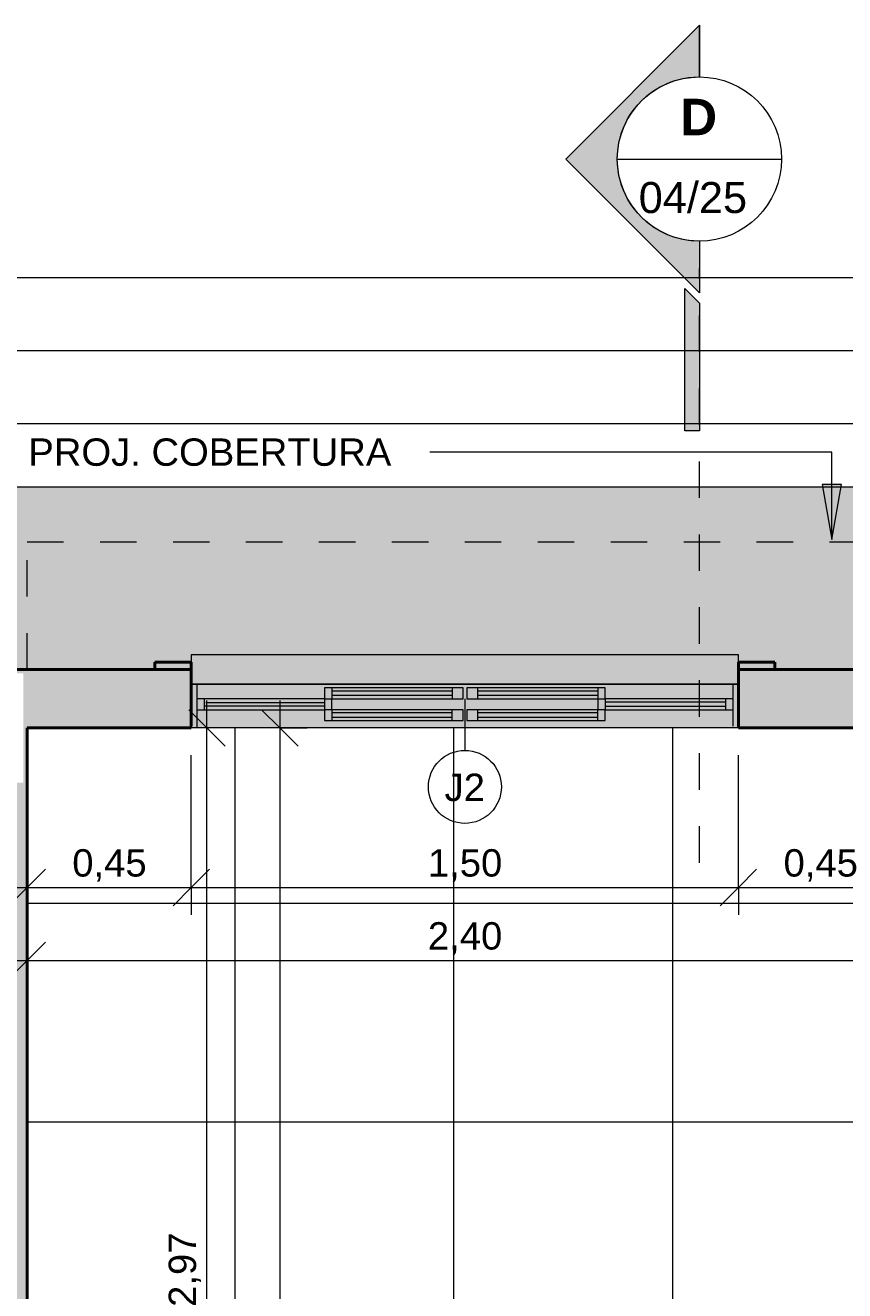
# Model space of a CAD drawing. Header units: metres. Extents: x -10.5 to 2.8, y -19.7 to -9.5.
# Tile 28 of 32: x -3.2 to -1, y -12.9 to -9.5. Entities that reach past the tile are written whole.
import ezdxf

# ---------------------------------------------------------------- set-up
doc = ezdxf.new("R2010")
doc.units = ezdxf.units.M
doc.linetypes.add('Projeção', pattern=[0.003969, 0.002381, -0.001587])
doc.linetypes.add('Traço ponto', pattern=[0.015875, 0.00635, -0.004763, 0, -0.004763])
for name, color, linetype, lineweight in [('A-ANNO-DIMS', 7, 'Continuous', 9), ('A-ANNO-DIMS-50', 7, 'Continuous', 9), ('A-DETL-GENF', 7, 'Continuous', 5), ('A-FLOR', 7, 'Continuous', 5), ('A-FLOR-OVHD', 7, 'Projeção', 5), ('A-FLOR-PATT', 7, 'Continuous', 5), ('A-GLAZ', 7, 'Continuous', 5), ('A-GLAZ-IDEN', 7, 'Continuous', 9), ('A-WALL', 7, 'Continuous', 5), ('A-WALL-PATT', 7, 'Continuous', 5), ('G-ANNO-SYMB', 7, 'Continuous', 9), ('G-ANNO-TEXT', 7, 'Continuous', 9), ('I-WALL', 7, 'Continuous', 5)]:
    doc.layers.add(name, color=color, linetype=linetype, lineweight=lineweight)
doc.layers.add('A-DETL', color=7, linetype='Continuous', lineweight=5, true_color=0x00a600)
doc.styles.add('Arial_1', font='arial.ttf', dxfattribs={"height": 0.085})
doc.styles.add('Arial_3', font='arial.ttf', dxfattribs={"height": 0.075})
doc.styles.add('Arial_B', font='arialbd.ttf', dxfattribs={"height": 0.1})
doc.dimstyles.new('Com_linha__ref__contínua__-_Cor_Vermelha_Arial_1_5mm', dxfattribs={"dimscale": 0.3048, "dimtxt": 0.076519, "dimasz": 0.328084, "dimexe": 0.246063, "dimexo": 0.246063, "dimgap": 0.024606, "dimtad": 1, "dimrnd": 0.01, "dimzin": 0, "dimdsep": 46, "dimtxsty": 'Arial_3', "dimblk1": 'OBLIQUE', "dimblk2": 'OBLIQUE', "dimsah": 1, "dimcen": 0.09, "dimdle": 0.246063, "dimazin": 0, "dimtfac": 1, "dimtdec": 4, "dimtix": 1, "dimtmove": 0, "dimatfit": 3, "dimfxl": 1, "dimtvp": 1, "dimtolj": 1, "dimtzin": 0, "dimarcsym": 2})
doc.dimstyles.new('Com_linha__ref__contínua__-_Cor_Vermelha_Arial_1_5mm_1', dxfattribs={"dimscale": 0.3048, "dimtxt": 0.076519, "dimasz": 0.328084, "dimexe": 0.246063, "dimexo": 0.246063, "dimgap": 0.024606, "dimtad": 1, "dimrnd": 0.01, "dimzin": 0, "dimdsep": 46, "dimtxsty": 'Arial_3', "dimblk1": 'OBLIQUE', "dimblk2": 'OBLIQUE', "dimsah": 1, "dimcen": 0.09, "dimdle": 0.246063, "dimazin": 0, "dimtfac": 1, "dimtdec": 4, "dimtix": 1, "dimtmove": 2, "dimatfit": 3, "dimfxl": 1, "dimtvp": 1, "dimtolj": 1, "dimtzin": 0, "dimarcsym": 2})

# ---------------------------------------------------------------- blocks, each defined once
blk = doc.blocks.new('JANELA DE CORRE_VEL TERREO0')
at = {"layer": 'A-GLAZ', "true_color": 0xfffffe}
h = blk.add_hatch(color=7, dxfattribs=at)
h.paths.add_polyline_path([(0.75, 0.08), (-0.75, 0.08), (-0.75, -0.04), (0.75, -0.04), (0.75, 0.0646)])
h.paths.add_polyline_path([(-0.035, 0.06), (-0.005, 0.06), (-0.005, 0.03), (-0.385, 0.03), (-0.385, 0.06), (-0.0707, 0.06)])
h.paths.add_polyline_path([(0.0332, 0.06), (0.385, 0.06), (0.385, 0.03), (0.005, 0.03), (0.005, 0.06)])
at = {"layer": 'A-GLAZ', "lineweight": 15}
for p, q in [((-0.75, -0.04), (-0.75, 0.08)), ((-0.735, -0.04), (-0.735, 0.075)), ((0.735, -0.04), (0.735, 0.08)), ((0.75, -0.04), (0.75, 0.08)), ((-0.385, 0.03), (-0.735, 0.03)), ((-0.735, 0), (-0.385, 0)), ((-0.715, 0), (-0.715, 0.03)), ((-0.385, 0.02), (-0.715, 0.02)), ((-0.715, 0.009), (-0.385, 0.009)), ((-0.385, 0), (-0.385, 0.03)), ((-0.005, 0), (-0.385, 0)), ((-0.385, 0), (-0.385, -0.03)), ((-0.365, 0), (-0.365, 0.03)), ((-0.365, -0.03), (-0.365, 0)), ((0.385, 0), (0.005, 0)), ((0.005, 0), (0.005, -0.03)), ((0.035, -0.03), (0.035, 0)), ((0.365, 0.03), (0.365, 0)), ((0.365, -0.03), (0.365, 0)), ((0.385, 0), (0.385, 0.03)), ((0.735, 0.03), (0.385, 0.03)), ((0.385, 0.02), (0.715, 0.02)), ((0.71, 0.01), (0.385, 0.01)), ((0.385, 0), (0.735, 0)), ((0.385, -0.03), (0.385, 0)), ((0.715, 0), (0.715, 0.03)), ((-0.385, -0.03), (-0.005, -0.03)), ((-0.035, -0.01), (-0.365, -0.01)), ((-0.365, -0.021), (-0.035, -0.021)), ((-0.035, -0.03), (-0.035, 0)), ((-0.005, -0.03), (-0.005, 0)), ((0.005, -0.03), (0.385, -0.03)), ((0.365, -0.01), (0.035, -0.01)), ((0.035, -0.021), (0.365, -0.021))]:
    blk.add_line(p, q, dxfattribs=at)
at = {"layer": 'A-GLAZ'}
for p, q in [((-0.75, 0.08), (0.75, 0.08)), ((-0.75, -0.04), (-0.75, 0.08)), ((0.75, 0.08), (0.75, -0.04))]:
    blk.add_line(p, q, dxfattribs=at)
blk = doc.blocks.new('Paredes 1 - Paredes 1-2288142-NIVEL TERREO')
at = {"layer": 'A-WALL', "lineweight": 50, "true_color": 0x808080}
h = blk.add_hatch(color=8, dxfattribs=at)
h.paths.add_polyline_path([(-4.5836, -11.235), (-4.5836, -11.215), (-4.6836, -11.215), (-4.6836, -11.235)])
h.paths.add_polyline_path([(-3.7836, -11.235), (-3.6836, -11.235), (-3.6836, -11.215), (-3.7836, -11.215)])
h.paths.add_polyline_path([(-5.5453, -11.235), (-5.4936, -11.235), (-5.4936, -11.215), (-5.5936, -11.215), (-5.5936, -11.235)])
h.paths.add_polyline_path([(-2.8736, -11.235), (-2.7736, -11.235), (-2.7736, -11.215), (-2.8736, -11.215), (-2.8736, -11.2164)])
h.paths.add_polyline_path([(-1.2736, -11.235), (-1.1736, -11.235), (-1.1736, -11.215), (-1.2736, -11.215)])
h.paths.add_polyline_path([(-7.0936, -11.235), (-7.0936, -11.215), (-7.1936, -11.215), (-7.1936, -11.235)])
at = {"layer": 'A-WALL', "lineweight": 50}
for p, q in [((-2.7736, -11.215), (-2.8736, -11.215)), ((-2.8736, -11.215), (-2.8736, -11.235)), ((-1.1736, -11.215), (-1.2736, -11.215)), ((-1.1736, -11.235), (-1.1736, -11.215)), ((-2.8736, -11.235), (-2.7736, -11.235)), ((-1.2736, -11.235), (-1.1736, -11.235))]:
    blk.add_line(p, q, dxfattribs=at)
blk = doc.blocks.new('TAG - Janela - Janela-2098303-NIVEL TERREO')
at = {"layer": 'A-GLAZ-IDEN'}
blk.add_circle((0, 0), 0.002, dxfattribs=at)
blk = doc.blocks.new('DIMBLOCK14-NIVEL TERREO')
at = {"layer": 'A-ANNO-DIMS-50', "color": 242, "true_color": 0xbd2b2e, "transparency": 16777216}
for p, q in [((-2.7736, -11.8321), (-2.7736, -11.47)), ((-3.2237, -11.8321), (-3.2237, -11.7571)), ((-3.2237, -11.8321), (-3.1737, -11.7821)), ((-2.7736, -11.8321), (-2.7236, -11.7821)), ((-3.2987, -11.8321), (-2.7736, -11.8321)), ((-3.2237, -11.8321), (-3.2737, -11.8821)), ((-3.2237, -11.8321), (-3.2237, -11.8364)), ((-2.7736, -11.8321), (-2.8236, -11.8821)), ((-2.7736, -11.8321), (-2.7736, -11.9071))]:
    blk.add_line(p, q, dxfattribs=at)
at = {"layer": 'A-ANNO-DIMS-50', "color": 0, "transparency": 16777216, "insert": (-3.0999, -11.7272), "char_height": 0.075, "width": 0.242979, "attachment_point": 1, "line_spacing_factor": 0.941778, "style": 'Arial_3'}
blk.add_mtext('0,45', dxfattribs=at)
blk = doc.blocks.new('_Oblique')
at = {"color": 0, "linetype": 'ByBlock', "lineweight": -2}
blk.add_line((-0.5, -0.5), (0.5, 0.5), dxfattribs=at)
blk = doc.blocks.new('DIMBLOCK15-NIVEL TERREO')
at = {"layer": 'A-ANNO-DIMS-50', "color": 242, "true_color": 0xbd2b2e, "transparency": 16777216}
for p, q in [((-2.7736, -11.8321), (-2.7736, -11.47)), ((-1.2736, -11.8321), (-1.2736, -11.47)), ((-2.7736, -11.8321), (-2.7236, -11.7821)), ((-1.2736, -11.8321), (-1.2236, -11.7821)), ((-2.7736, -11.8321), (-2.8236, -11.8821)), ((-2.7736, -11.8321), (-1.2736, -11.8321)), ((-2.7736, -11.8321), (-2.7736, -11.9071)), ((-1.2736, -11.8321), (-1.3236, -11.8821)), ((-1.2736, -11.8321), (-1.2736, -11.9071))]:
    blk.add_line(p, q, dxfattribs=at)
at = {"layer": 'A-ANNO-DIMS-50', "color": 0, "transparency": 16777216, "insert": (-2.1249, -11.7272), "char_height": 0.075, "width": 0.242979, "attachment_point": 1, "line_spacing_factor": 0.941778, "style": 'Arial_3'}
blk.add_mtext('1,50', dxfattribs=at)
blk = doc.blocks.new('DIMBLOCK30-NIVEL TERREO')
at = {"layer": 'A-ANNO-DIMS-50', "color": 242, "true_color": 0xbd2b2e, "transparency": 16777216}
for p, q in [((-7.7037, -10.5609), (-7.7037, -10.4859)), ((-0.6636, -10.5609), (-0.6636, -10.4859)), ((-7.7037, -10.5609), (-7.6537, -10.5109)), ((-0.6636, -10.5609), (-0.6136, -10.5109)), ((-7.7037, -10.5609), (-7.7537, -10.6109)), ((-7.7037, -10.5609), (-0.6636, -10.5609)), ((-7.7037, -10.5609), (-7.7037, -11.16)), ((-0.6636, -10.5609), (-0.7136, -10.6109)), ((-0.6636, -10.5609), (-0.6636, -11.16))]:
    blk.add_line(p, q, dxfattribs=at)
at = {"layer": 'A-ANNO-DIMS-50', "color": 0, "transparency": 16777216, "insert": (-3.8985, -10.456), "char_height": 0.075, "width": 0.242979, "attachment_point": 1, "line_spacing_factor": 0.941778, "style": 'Arial_3'}
blk.add_mtext('7,04', dxfattribs=at)
blk = doc.blocks.new('DIMBLOCK32-NIVEL TERREO')
at = {"layer": 'A-ANNO-DIMS-50', "color": 242, "true_color": 0xbd2b2e, "transparency": 16777216}
for p, q in [((-8.2037, -10.3609), (-8.2037, -10.2859)), ((-0.1636, -10.3609), (-0.1636, -10.2859)), ((-8.2037, -10.3609), (-8.1537, -10.3109)), ((-0.1636, -10.3609), (-0.1136, -10.3109)), ((-8.2787, -10.3609), (-0.0886, -10.3609)), ((-8.2037, -10.3609), (-8.2537, -10.4109)), ((-8.2037, -10.3609), (-8.2037, -10.66)), ((-0.1636, -10.3609), (-0.2136, -10.4109)), ((-0.1636, -10.3609), (-0.1636, -10.66))]:
    blk.add_line(p, q, dxfattribs=at)
at = {"layer": 'A-ANNO-DIMS-50', "color": 0, "transparency": 16777216, "insert": (-3.8881, -10.256), "char_height": 0.075, "width": 0.242979, "attachment_point": 1, "line_spacing_factor": 0.941778, "style": 'Arial_3'}
blk.add_mtext('8,04', dxfattribs=at)
blk = doc.blocks.new('DIMBLOCK60-NIVEL TERREO')
at = {"layer": 'A-ANNO-DIMS-50', "color": 242, "true_color": 0xbd2b2e, "transparency": 16777216}
for p, q in [((-8.8336, -10.1609), (-8.8336, -10.0859)), ((1.0064, -10.1609), (1.0064, -10.0859)), ((-8.8336, -10.1609), (-8.7836, -10.1109)), ((1.0064, -10.1609), (1.0564, -10.1109)), ((-8.9086, -10.1609), (1.0814, -10.1609)), ((-8.8336, -10.1609), (-8.8836, -10.2109)), ((-8.8336, -10.1609), (-8.8336, -14.74)), ((1.0064, -10.1609), (0.9564, -10.2109)), ((1.0064, -10.1609), (1.0064, -13.63))]:
    blk.add_line(p, q, dxfattribs=at)
at = {"layer": 'A-ANNO-DIMS-50', "color": 0, "transparency": 16777216, "insert": (-3.8876, -10.056), "char_height": 0.075, "width": 0.242979, "attachment_point": 1, "line_spacing_factor": 0.941778, "style": 'Arial_3'}
blk.add_mtext('9,84', dxfattribs=at)
blk = doc.blocks.new('Corte - Extremidade superior do corte - Preenchido-319564-NIVEL TERREO')
at = {"layer": 'G-ANNO-SYMB'}
h = blk.add_hatch(color=256, dxfattribs=at)
edge = h.paths.add_edge_path()
edge.add_line((0.001328, 0), (-0.0015, 0))
edge.add_arc((-0.006, 0), 0.0045, 0, 180)
edge.add_line((-0.0105, 0), (-0.013328, 0))
edge.add_line((-0.013328, 0), (-0.006, 0.007328))
edge.add_line((-0.006, 0.007328), (0.001328, 0))
blk.add_hatch(color=256, dxfattribs=at).paths.add_polyline_path([(0.008894, 0), (0.001894, 0), (0.001094, 0.0008), (0.008894, 0.0008)])
at = {"layer": 'G-ANNO-SYMB', "lineweight": 18}
for p, q in [((-0.006, 0.007328), (-0.013328, 0)), ((-0.006, 0.007328), (-0.013328, 0)), ((-0.006, 0.007328), (0.001328, 0)), ((0.001328, 0), (-0.006, 0.007328)), ((0.008894, 0.0008), (0.001094, 0.0008)), ((0.001094, 0.0008), (0.001894, 0)), ((0.008894, 0), (0.008894, 0.0008)), ((-0.0015, 0), (0.001328, 0)), ((-0.0105, 0), (-0.013328, 0)), ((-0.013328, 0), (-0.0105, 0)), ((-0.0015, 0), (0.001328, 0)), ((0.001894, 0), (0.008894, 0))]:
    blk.add_line(p, q, dxfattribs=at)
for start, end in [(360, 180), (0, 180), (180, 360)]:
    blk.add_arc((-0.006, 0), 0.0045, start, end, dxfattribs=at)
blk = doc.blocks.new('DIMBLOCK76-NIVEL TERREO')
at = {"layer": 'A-ANNO-DIMS-50', "color": 242, "true_color": 0xbd2b2e, "transparency": 16777216}
for p, q in [((-2.7307, -14.44), (-2.7307, -11.32)), ((-2.7307, -11.395), (-2.7807, -11.345)), ((-2.7307, -11.395), (-2.8057, -11.395)), ((-2.7307, -11.395), (-2.6807, -11.445)), ((-2.7307, -11.395), (-2.7264, -11.395)), ((-2.7307, -14.365), (-2.7807, -14.315)), ((-2.7307, -14.365), (-3.1487, -14.365)), ((-2.7307, -14.365), (-2.6807, -14.415)), ((-2.7307, -14.365), (-2.6557, -14.365))]:
    blk.add_line(p, q, dxfattribs=at)
at = {"layer": 'A-ANNO-DIMS-50', "color": 0, "transparency": 16777216, "insert": (-2.8356, -12.9813), "char_height": 0.075, "width": 0.242979, "attachment_point": 1, "rotation": 90, "line_spacing_factor": 0.941778, "style": 'Arial_3'}
blk.add_mtext('2,97', dxfattribs=at)
blk = doc.blocks.new('DIMBLOCK77-NIVEL TERREO')
at = {"layer": 'A-ANNO-DIMS-50', "color": 242, "true_color": 0xbd2b2e, "transparency": 16777216}
for p, q in [((-2.5307, -11.32), (-2.5307, -15.39)), ((-2.5307, -11.395), (-2.5807, -11.345)), ((-2.5307, -11.395), (-2.535, -11.395)), ((-2.5307, -11.395), (-2.4807, -11.445)), ((-2.5307, -11.395), (-2.4557, -11.395)), ((-2.5307, -15.315), (-2.5807, -15.265)), ((-2.5307, -15.315), (-2.535, -15.315)), ((-2.5307, -15.315), (-2.4807, -15.365)), ((-2.5307, -15.315), (-2.4557, -15.315))]:
    blk.add_line(p, q, dxfattribs=at)
at = {"layer": 'A-ANNO-DIMS-50', "color": 0, "transparency": 16777216, "insert": (-2.6356, -13.4563), "char_height": 0.075, "width": 0.242979, "attachment_point": 1, "rotation": 90, "line_spacing_factor": 0.941778, "style": 'Arial_3'}
blk.add_mtext('3,92', dxfattribs=at)
blk = doc.blocks.new('DIMBLOCK78-NIVEL TERREO')
at = {"layer": 'A-ANNO-DIMS-50', "color": 242, "true_color": 0xbd2b2e, "transparency": 16777216}
for p, q in [((-1.2736, -11.8321), (-1.2736, -11.47)), ((-1.2736, -11.8321), (-1.2236, -11.7821)), ((-0.8236, -11.8321), (-0.8236, -11.7571)), ((-0.8236, -11.8321), (-0.7736, -11.7821)), ((-1.3486, -11.8321), (-0.7486, -11.8321)), ((-1.2736, -11.8321), (-1.3236, -11.8821)), ((-1.2736, -11.8321), (-1.2736, -11.9071)), ((-0.8236, -11.8321), (-0.8736, -11.8821)), ((-0.8236, -11.8321), (-0.8236, -11.8364))]:
    blk.add_line(p, q, dxfattribs=at)
at = {"layer": 'A-ANNO-DIMS-50', "color": 0, "transparency": 16777216, "insert": (-1.1499, -11.7272), "char_height": 0.075, "width": 0.242979, "attachment_point": 1, "line_spacing_factor": 0.941778, "style": 'Arial_3'}
blk.add_mtext('0,45', dxfattribs=at)
blk = doc.blocks.new('DIMBLOCK107-NIVEL TERREO')
at = {"layer": 'A-ANNO-DIMS-50', "color": 242, "true_color": 0xbd2b2e, "transparency": 16777216}
for p, q in [((-3.2237, -12.0321), (-3.2237, -11.9571)), ((-0.8236, -12.0321), (-0.8236, -11.9571)), ((-3.2237, -12.0321), (-3.1737, -11.9821)), ((-0.8236, -12.0321), (-0.7736, -11.9821)), ((-3.2987, -12.0321), (-0.7486, -12.0321)), ((-3.2237, -12.0321), (-3.2737, -12.0821)), ((-3.2237, -12.0321), (-3.2237, -12.0364)), ((-0.8236, -12.0321), (-0.8736, -12.0821)), ((-0.8236, -12.0321), (-0.8236, -12.0364))]:
    blk.add_line(p, q, dxfattribs=at)
at = {"layer": 'A-ANNO-DIMS-50', "color": 0, "transparency": 16777216, "insert": (-2.1249, -11.9272), "char_height": 0.075, "width": 0.242979, "attachment_point": 1, "line_spacing_factor": 0.941778, "style": 'Arial_3'}
blk.add_mtext('2,40', dxfattribs=at)

msp = doc.modelspace()

# ---------------------------------------------------------------- hatches: boundary and pattern name
at = {"layer": 'A-DETL-GENF', "true_color": 0xc0c0c0}
msp.add_hatch(color=9, dxfattribs=at).paths.add_polyline_path([(-1.388, -11.275), (-1.2736, -11.275), (-1.2736, -11.195), (-2.7736, -11.195), (-2.7736, -11.275), (-1.5959, -11.275)])
at = {"layer": 'A-DETL-GENF', "true_color": 0x808080}
h = msp.add_hatch(color=8, dxfattribs=at)
h.paths.add_polyline_path([(-6.1736, -18.235), (-5.9136, -18.235), (-5.9136, -18.075), (-6.0136, -18.075), (-6.0136, -17.995), (-6.1736, -17.995), (-6.1736, -18.075), (-6.2336, -18.075), (-6.2336, -18.085), (-6.0237, -18.085), (-6.0237, -18.225), (-6.2336, -18.225), (-6.2336, -18.235)])
h.paths.add_polyline_path([(-3.051, -18.235), (-2.8823, -18.235), (-2.8823, -18.075), (-3.3197, -18.075), (-3.3197, -18.085), (-3.0637, -18.085), (-3.0637, -18.225), (-3.3197, -18.225), (-3.3197, -18.235), (-3.0537, -18.235)])
h.paths.add_polyline_path([(-7.6237, -15.475), (-7.5137, -15.475), (-7.5137, -15.315), (-7.5437, -15.315), (-7.5437, -15.285), (-7.7037, -15.285), (-7.7037, -15.315), (-7.7287, -15.315), (-7.7287, -15.475), (-7.6936, -15.475)])
h.paths.add_polyline_path([(-4.9836, -14.365), (-4.9836, -14.275), (-4.9336, -14.275), (-4.9336, -14.115), (-4.9836, -14.115), (-4.9836, -14.005), (-4.9937, -14.005), (-4.9937, -14.2649), (-5.1337, -14.2649), (-5.1337, -14.005), (-5.1436, -14.005), (-5.1436, -14.365), (-5.0636, -14.365)])
h.paths.add_polyline_path([(-3.2237, -11.46), (-3.2237, -11.395), (-3.1205, -11.395), (-3.1205, -11.235), (-3.5627, -11.235), (-3.5627, -11.395), (-3.3737, -11.395), (-3.3737, -11.245), (-3.2337, -11.245), (-3.2337, -11.46), (-3.2275, -11.46)])
at = {"layer": 'A-DETL-GENF', "true_color": 0xffffff}
h = msp.add_hatch(color=7, dxfattribs=at)
h.paths.add_polyline_path([(-2.0586, -11.375), (-2.0286, -11.375), (-2.0286, -11.345), (-2.0586, -11.345), (-2.0586, -11.365)])
h.paths.add_polyline_path([(-2.3886, -11.375), (-2.3886, -11.345), (-2.4086, -11.345), (-2.4086, -11.375)])
h = msp.add_hatch(color=7, dxfattribs=at)
h.paths.add_polyline_path([(-2.0636, -11.375), (-2.0586, -11.375), (-2.0586, -11.365), (-2.3886, -11.365), (-2.3886, -11.375), (-2.1156, -11.375)])
h.paths.add_polyline_path([(-2.0586, -11.354), (-2.0586, -11.345), (-2.3886, -11.345), (-2.3886, -11.354), (-2.0636, -11.354)])
at = {"layer": 'A-DETL-GENF', "true_color": 0xe1ffff}
for points in [[(-2.3886, -11.365), (-2.0586, -11.365), (-2.0586, -11.354), (-2.3886, -11.354)], [(-1.8038, -11.365), (-1.6586, -11.365), (-1.6586, -11.354), (-1.9886, -11.354), (-1.9886, -11.365), (-1.9077, -11.365)]]:
    msp.add_hatch(color=7, dxfattribs=at).paths.add_polyline_path(points)
at = {"layer": 'A-DETL-GENF', "true_color": 0xffffff}
h = msp.add_hatch(color=7, dxfattribs=at)
h.paths.add_polyline_path([(-2.0116, -11.375), (-1.9886, -11.375), (-1.9886, -11.345), (-2.0186, -11.345), (-2.0186, -11.375)])
h.paths.add_polyline_path([(-1.6479, -11.375), (-1.6386, -11.375), (-1.6386, -11.345), (-1.6586, -11.345), (-1.6586, -11.375)])
h = msp.add_hatch(color=7, dxfattribs=at)
h.paths.add_polyline_path([(-1.9886, -11.375), (-1.6586, -11.375), (-1.6586, -11.365), (-1.9886, -11.365)])
h.paths.add_polyline_path([(-1.8038, -11.354), (-1.6586, -11.354), (-1.6586, -11.345), (-1.9886, -11.345), (-1.9886, -11.354), (-1.9077, -11.354)])
at = {"layer": 'A-FLOR-PATT', "true_color": 0xd8d8d8}
h = msp.add_hatch(color=254, dxfattribs=at)
h.paths.add_polyline_path([(0.5264, -18.075), (1.0064, -18.075), (1.0064, -13.705), (0.5064, -13.705), (0.5064, -16.075), (0.5264, -16.075), (0.5264, -16.175), (0.5464, -16.175), (0.5464, -17.375), (0.5264, -17.375), (0.5264, -17.475), (0.5064, -17.475), (0.5064, -18.075)])
h.paths.add_polyline_path([(-8.452, -17.761), (-8.452, -17.761), (-8.4512, -17.7607)])
h.paths.add_polyline_path([(-8.8336, -18.075), (-8.3336, -18.075), (-8.3336, -17.7839), (-8.3346, -17.7849), (-8.354, -17.7852), (-8.3544, -17.7856), (-8.3924, -17.7859), (-8.3933, -17.7908), (-8.3955, -17.7927), (-8.3997, -17.7933), (-8.4029, -17.7943), (-8.4057, -17.7959), (-8.4096, -17.7984), (-8.4125, -17.7982), (-8.4156, -17.7959), (-8.4189, -17.7942), (-8.422, -17.7933), (-8.4264, -17.7923), (-8.4283, -17.7901), (-8.4288, -17.787), (-8.4294, -17.7856), (-8.4394, -17.7851), (-8.4416, -17.7854), (-8.4447, -17.7875), (-8.4479, -17.7885), (-8.453, -17.7889), (-8.4571, -17.7879), (-8.4624, -17.7837), (-8.4646, -17.7794), (-8.4653, -17.775), (-8.4637, -17.7684), (-8.462, -17.7657), (-8.4585, -17.7628), (-8.4544, -17.7615), (-8.4499, -17.7611), (-8.4447, -17.7624), (-8.4396, -17.765), (-8.4289, -17.7637), (-8.428, -17.7592), (-8.4258, -17.7573), (-8.4222, -17.7567), (-8.4184, -17.7556), (-8.4156, -17.7541), (-8.4117, -17.7516), (-8.4088, -17.7518), (-8.4053, -17.7543), (-8.4024, -17.7558), (-8.3992, -17.7567), (-8.3949, -17.7577), (-8.393, -17.7599), (-8.3924, -17.7637), (-8.3923, -17.7644), (-8.354, -17.7648), (-8.354, -17.7651), (-8.3346, -17.7651), (-8.3336, -17.7661), (-8.3336, -15.315), (-7.7037, -15.315), (-7.7037, -11.235), (-7.1936, -11.235), (-7.1936, -11.215), (-7.0936, -11.215), (-7.0936, -11.195), (-5.5936, -11.195), (-5.5936, -11.215), (-5.4936, -11.215), (-5.4936, -11.235), (-4.6836, -11.235), (-4.6836, -11.215), (-4.5836, -11.215), (-4.5836, -11.195), (-3.7836, -11.195), (-3.7836, -11.215), (-3.6836, -11.215), (-3.6836, -11.235), (-2.8736, -11.235), (-2.8736, -11.215), (-2.7736, -11.215), (-2.7736, -11.195), (-1.2736, -11.195), (-1.2736, -11.215), (-1.1736, -11.215), (-1.1736, -11.235), (-0.6636, -11.235), (-0.6636, -12.425), (-0.1636, -12.425), (-0.1636, -10.735), (-8.2037, -10.735), (-8.2037, -14.815), (-8.8336, -14.815), (-8.8336, -17.8038)])
at = {"layer": 'A-FLOR-PATT', "true_color": 0x787878}
h = msp.add_hatch(dxfattribs=at)
h.set_pattern_fill('FP_7', color=8, style=0, pattern_type=2)
h.set_pattern_definition([(0, (-2.654, -16.075), (0, 0.6), []), (90, (-2.654, -16.075), (-0.6, 4e-17), [])])
h.paths.add_polyline_path([(-3.2137, -18.075), (-3.2137, -17.275), (-3.2337, -17.275), (-3.2337, -16.405), (-2.8637, -16.405), (-2.8637, -18.075), (0.3464, -18.075), (0.3464, -15.475), (-3.3837, -15.475), (-3.3834, -15.235), (-3.2629, -15.235), (-3.2629, -15.255), (-3.2237, -15.255), (-3.2237, -15.315), (-0.8236, -15.315), (-0.8236, -11.395), (-3.2237, -11.395), (-3.2237, -14.375), (-3.2537, -14.375), (-3.2537, -14.395), (-3.3837, -14.395), (-3.3837, -14.275), (-4.9836, -14.275), (-4.9836, -14.395), (-5.1136, -14.395), (-5.1136, -14.375), (-5.1436, -14.375), (-5.1436, -11.395), (-7.5437, -11.395), (-7.5437, -15.315), (-5.1436, -15.315), (-5.1436, -15.255), (-5.1043, -15.255), (-5.1043, -15.235), (-4.9836, -15.235), (-4.9836, -15.475), (-6.0136, -15.475), (-6.0136, -18.075), (-5.2136, -18.075), (-5.2136, -17.575), (-4.0136, -17.575), (-4.0136, -18.075), (-3.2157, -18.075)])
h.paths.add_polyline_path([(-4.6136, -17.7955), (-4.6067, -17.7941), (-4.6036, -17.7928), (-4.5994, -17.7897), (-4.5963, -17.7855), (-4.5943, -17.7807), (-4.5936, -17.7755), (-4.5943, -17.7703), (-4.5963, -17.7655), (-4.5994, -17.7614), (-4.6036, -17.7582), (-4.6099, -17.756), (-4.6136, -17.7555), (-4.6188, -17.7562), (-4.6236, -17.7582), (-4.6277, -17.7614), (-4.6309, -17.7655), (-4.6329, -17.7703), (-4.6336, -17.7755), (-4.6329, -17.7807), (-4.6309, -17.7855), (-4.6277, -17.7897), (-4.6236, -17.7928), (-4.6174, -17.795), (-4.6155, -17.7953)])
h.paths.add_polyline_path([(-2.5041, -15.2918), (-2.5464, -15.2845), (-2.5396, -15.265), (-2.5041, -15.271), (-2.4727, -15.271), (-2.4396, -15.265), (-2.4396, -15.2439), (-2.4496, -15.2439), (-2.4496, -15.2339), (-3.254, -15.2339), (-3.254, -15.1939), (-2.4494, -15.1939), (-2.4494, -15.1839), (-2.4394, -15.1839), (-2.4394, -15.1639), (-2.4726, -15.158), (-2.5062, -15.158), (-2.5394, -15.1639), (-2.5462, -15.1445), (-2.504, -15.1372), (-2.4611, -15.1386), (-2.4194, -15.1486), (-2.4194, -15.1839), (-2.4094, -15.1839), (-2.4094, -15.1939), (-2.3696, -15.1939), (-2.3696, -15.2339), (-2.4096, -15.2339), (-2.4096, -15.2439), (-2.4196, -15.2439), (-2.4196, -15.2803), (-2.4612, -15.2904), (-2.4727, -15.2908)])
h.paths.add_polyline_path([(-5.8632, -15.2918), (-5.906, -15.2904), (-5.9477, -15.2803), (-5.9477, -15.2439), (-5.9577, -15.2439), (-5.9577, -15.2339), (-5.9977, -15.2339), (-5.9977, -15.1939), (-5.9579, -15.1939), (-5.9579, -15.1839), (-5.9479, -15.1839), (-5.9479, -15.1486), (-5.9062, -15.1386), (-5.861, -15.1376), (-5.8211, -15.1445), (-5.8279, -15.1639), (-5.8633, -15.158), (-5.8947, -15.158), (-5.9279, -15.1639), (-5.9279, -15.1839), (-5.9179, -15.1839), (-5.9179, -15.1939), (-5.1133, -15.1939), (-5.1133, -15.2339), (-5.9177, -15.2339), (-5.9177, -15.2439), (-5.9277, -15.2439), (-5.9277, -15.265), (-5.8946, -15.271), (-5.8609, -15.271), (-5.8277, -15.265), (-5.8209, -15.2845), (-5.8609, -15.2914)])
at = {"layer": 'A-WALL-PATT', "true_color": 0x808080}
h = msp.add_hatch(color=8, dxfattribs=at)
h.paths.add_polyline_path([(-0.8236, -11.395), (-0.8236, -11.235), (-1.2736, -11.235), (-1.2736, -11.395)])
h.paths.add_polyline_path([(-2.7736, -11.395), (-2.7736, -11.235), (-3.1205, -11.235), (-3.1205, -11.395), (-3.051, -11.395)])
h = msp.add_hatch(color=8, dxfattribs=at)
h.paths.add_polyline_path([(-3.2237, -14.195), (-3.2237, -11.46), (-3.2337, -11.46), (-3.2337, -11.545), (-3.3737, -11.545), (-3.3737, -11.395), (-3.3837, -11.395), (-3.3837, -14.195), (-3.3737, -14.195), (-3.3737, -13.9649), (-3.2337, -13.9649), (-3.2337, -14.195)])
h.paths.add_polyline_path([(-3.3037, -12.1332), (-3.3106, -12.1323), (-3.317, -12.1296), (-3.3225, -12.1254), (-3.3267, -12.1199), (-3.3294, -12.1135), (-3.3303, -12.1066), (-3.3294, -12.0997), (-3.3267, -12.0933), (-3.3225, -12.0878), (-3.317, -12.0836), (-3.3106, -12.0809), (-3.3037, -12.08), (-3.2968, -12.0809), (-3.2904, -12.0836), (-3.2849, -12.0878), (-3.2807, -12.0933), (-3.278, -12.0997), (-3.2771, -12.1066), (-3.278, -12.1135), (-3.2807, -12.1199), (-3.2849, -12.1254), (-3.2904, -12.1296), (-3.2968, -12.1323)])
at = {"layer": 'G-ANNO-TEXT'}
msp.add_hatch(color=256, dxfattribs=at).paths.add_polyline_path([(-1.0173, -10.8782), (-0.9909, -10.7282), (-1.0438, -10.7282)])

# ---------------------------------------------------------------- linework, layer by layer
at = {"layer": 'A-DETL', "color": 7, "lineweight": 15}
for p, q in [((-1.2736, -11.195), (-2.7736, -11.195)), ((-2.7736, -11.195), (-2.7736, -11.215)), ((-1.2736, -11.215), (-1.2736, -11.195)), ((-2.3886, -11.345), (-2.4086, -11.345)), ((-2.4086, -11.345), (-2.4086, -11.375)), ((-2.3886, -11.345), (-2.3886, -11.354)), ((-2.0586, -11.345), (-2.3886, -11.345)), ((-2.0586, -11.354), (-2.3886, -11.354)), ((-2.3886, -11.354), (-2.3886, -11.365)), ((-2.3886, -11.365), (-2.3886, -11.375)), ((-2.3886, -11.365), (-2.0586, -11.365)), ((-2.0286, -11.345), (-2.0586, -11.345)), ((-2.0586, -11.354), (-2.0586, -11.345)), ((-2.0586, -11.365), (-2.0586, -11.354)), ((-2.0586, -11.375), (-2.0586, -11.365)), ((-2.0286, -11.375), (-2.0286, -11.345)), ((-1.9886, -11.345), (-2.0186, -11.345)), ((-2.0186, -11.345), (-2.0186, -11.375)), ((-1.6586, -11.345), (-1.9886, -11.345)), ((-1.9886, -11.345), (-1.9886, -11.354)), ((-1.9886, -11.354), (-1.9886, -11.365)), ((-1.6586, -11.354), (-1.9886, -11.354)), ((-1.9886, -11.365), (-1.9886, -11.375)), ((-1.9886, -11.365), (-1.6586, -11.365)), ((-1.6386, -11.345), (-1.6586, -11.345)), ((-1.6586, -11.354), (-1.6586, -11.345)), ((-1.6586, -11.365), (-1.6586, -11.354)), ((-1.6586, -11.375), (-1.6586, -11.365)), ((-1.6386, -11.375), (-1.6386, -11.345)), ((-2.4086, -11.375), (-2.3886, -11.375)), ((-2.3886, -11.375), (-2.0586, -11.375)), ((-2.0586, -11.375), (-2.0286, -11.375)), ((-2.0186, -11.375), (-1.9886, -11.375)), ((-1.9886, -11.375), (-1.6586, -11.375)), ((-1.6586, -11.375), (-1.6386, -11.375))]:
    msp.add_line(p, q, dxfattribs=at)
at = {"layer": 'A-DETL', "color": 7, "lineweight": 50}
for p, q in [((-2.7736, -11.215), (-2.7736, -11.275)), ((-1.2736, -11.275), (-1.2736, -11.215)), ((-3.1205, -11.235), (-3.5627, -11.235)), ((-2.7736, -11.275), (-2.7736, -11.39)), ((-1.2736, -11.275), (-1.2736, -11.395)), ((-3.2237, -11.46), (-3.2237, -11.395)), ((-3.2237, -11.395), (-3.1205, -11.395))]:
    msp.add_line(p, q, dxfattribs=at)
at = {"layer": 'A-DETL', "color": 7, "lineweight": 25}
msp.add_line((-2.7736, -11.275), (-1.2736, -11.275), dxfattribs=at)
at = {"layer": 'A-FLOR'}
msp.add_line((-0.1636, -10.735), (-8.2037, -10.735), dxfattribs=at)
at = {"layer": 'A-FLOR-OVHD'}
for p, q in [((-3.2237, -11.235), (-3.2237, -10.885)), ((-3.2237, -10.885), (-0.8236, -10.885))]:
    msp.add_line(p, q, dxfattribs=at)
at = {"layer": 'A-GLAZ-IDEN'}
msp.add_line((-2.0236, -11.315), (-2.0236, -11.4564), dxfattribs=at)
at = {"layer": 'G-ANNO-SYMB', "lineweight": 18}
msp.add_line((-1.6056, -9.8362), (-1.1556, -9.8362), dxfattribs=at)
at = {"layer": 'G-ANNO-SYMB', "linetype": 'Traço ponto', "lineweight": 18}
msp.add_line((-1.3806, -11.7645), (-1.3806, -10.1362), dxfattribs=at)
at = {"layer": 'G-ANNO-TEXT'}
for p, q in [((-2.1168, -10.6392), (-2.12, -10.6392)), ((-1.0173, -10.6392), (-2.1168, -10.6392)), ((-1.0173, -10.8782), (-1.0173, -10.6392)), ((-0.9909, -10.7282), (-1.0438, -10.7282)), ((-1.0438, -10.7282), (-1.0173, -10.8782)), ((-1.0173, -10.8782), (-0.9909, -10.7282))]:
    msp.add_line(p, q, dxfattribs=at)
at = {"layer": 'I-WALL', "lineweight": 50}
for p, q in [((-2.7736, -11.235), (-3.1205, -11.235)), ((-0.6636, -11.235), (-1.2736, -11.235)), ((-3.1205, -11.395), (-2.7736, -11.395)), ((-1.2736, -11.395), (-0.8236, -11.395)), ((-3.2237, -14.365), (-3.2237, -11.46))]:
    msp.add_line(p, q, dxfattribs=at)

# ---------------------------------------------------------------- block references
at = {"layer": 'A-GLAZ', "rotation": 180}
msp.add_blockref('JANELA DE CORRE_VEL TERREO0', (-2.0236, -11.315), dxfattribs=at)
at = {"layer": 'A-GLAZ-IDEN', "xscale": 49.99999999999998, "yscale": 49.99999999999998, "zscale": 49.99999999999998}
msp.add_blockref('TAG - Janela - Janela-2098303-NIVEL TERREO', (-2.0236, -11.5564), dxfattribs=at)
at = {"layer": 'A-WALL', "lineweight": 50}
msp.add_blockref('Paredes 1 - Paredes 1-2288142-NIVEL TERREO', (0, 0), dxfattribs=at)
at = {"layer": 'G-ANNO-SYMB', "lineweight": 18, "extrusion": (0, 0, -1), "xscale": 49.99999999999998, "yscale": 49.99999999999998, "zscale": 49.99999999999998, "rotation": 270.0000000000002}
msp.add_blockref('Corte - Extremidade superior do corte - Preenchido-319564-NIVEL TERREO', (1.3806, -10.1362), dxfattribs=at)

# ---------------------------------------------------------------- texts
at = {"layer": 'A-GLAZ-IDEN', "insert": (-2.0792, -11.5202), "char_height": 0.075, "width": 0.136287, "attachment_point": 1, "style": 'Arial_3'}
msp.add_mtext('J2', dxfattribs=at)
at = {"layer": 'G-ANNO-SYMB', "attachment_point": 1}
for s, insert, char_height, width, style in [('\\fArial|b1|i0|c0|p34|;D', (-1.4329, -9.6711), 0.1, 0.124262, 'Arial_B'), ('04/25', (-1.547, -9.8992), 0.085, 0.376793, 'Arial_1')]:
    msp.add_mtext(s, dxfattribs=dict(at, insert=insert, char_height=char_height, width=width, style=style))
at = {"layer": 'G-ANNO-TEXT', "insert": (-3.2204, -10.6017), "char_height": 0.075, "width": 1.210548, "attachment_point": 1, "style": 'Arial_3'}
msp.add_mtext('PROJ. COBERTURA', dxfattribs=at)

# ---------------------------------------------------------------- dimensions: what is measured, and where the dimension line sits
at = {"layer": 'A-ANNO-DIMS', "color": 242, "true_color": 0xbd2b2e}
for base, p1, p2, override, picture, middle in [((1.0064, -10.1609), (-8.8336, -14.815), (1.0064, -13.705), {"dimpost": '<>', "dimfxl": 9.902409}, 'DIMBLOCK60-NIVEL TERREO', (-3.7661, -10.106)), ((-0.1636, -10.3609), (-8.2037, -10.735), (-0.1636, -10.735), {"dimpost": '<>', "dimfxl": 8.0401}, 'DIMBLOCK32-NIVEL TERREO', (-3.7666, -10.306)), ((-0.6636, -10.5609), (-7.7037, -11.235), (-0.6636, -11.235), {"dimpost": '<>', "dimfxl": 7.0401}, 'DIMBLOCK30-NIVEL TERREO', (-3.777, -10.506))]:
    dim = msp.add_linear_dim(base=base, p1=p1, p2=p2, dimstyle='Com_linha__ref__contínua__-_Cor_Vermelha_Arial_1_5mm_1', override=override, dxfattribs=at)
    dim.commit()
    dim.dimension.update_dxf_attribs({"geometry": picture, "text_midpoint": middle, "dimtype": 160})
for base, p1, p2, override, picture, middle in [((-2.7307, -11.395), (-3.2237, -14.365), (-2.8014, -11.395), {"dimpost": '<>', "dimfxl": 2.999871}, 'DIMBLOCK76-NIVEL TERREO', (-2.7765, -12.88)), ((-2.5307, -15.315), (-2.46, -11.395), (-2.46, -15.315), {"dimpost": '<>', "dimfxl": 3.92}, 'DIMBLOCK77-NIVEL TERREO', (-2.5765, -13.355))]:
    dim = msp.add_linear_dim(base=base, p1=p1, p2=p2, angle=90, dimstyle='Com_linha__ref__contínua__-_Cor_Vermelha_Arial_1_5mm', override=override, dxfattribs=at)
    dim.commit()
    dim.dimension.update_dxf_attribs({"geometry": picture, "text_midpoint": middle})
for base, p1, p2, override, picture, middle in [((-2.7736, -11.8321), (-3.2237, -11.7614), (-2.7736, -11.395), {"dimpost": '<>', "dimfxl": 0.580312}, 'DIMBLOCK14-NIVEL TERREO', (-2.9987, -11.7863)), ((-1.2736, -11.8321), (-2.7736, -11.395), (-1.2736, -11.395), {"dimpost": '<>', "dimfxl": 1.5}, 'DIMBLOCK15-NIVEL TERREO', (-2.0236, -11.7863)), ((-0.8236, -11.8321), (-1.2736, -11.395), (-0.8236, -11.7614), {"dimpost": '<>', "dimfxl": 0.580312}, 'DIMBLOCK78-NIVEL TERREO', (-1.0486, -11.7863)), ((-0.8236, -12.0321), (-3.2237, -11.9614), (-0.8236, -11.9614), {"dimpost": '<>', "dimfxl": 2.4001}, 'DIMBLOCK107-NIVEL TERREO', (-2.0236, -11.9863))]:
    dim = msp.add_linear_dim(base=base, p1=p1, p2=p2, dimstyle='Com_linha__ref__contínua__-_Cor_Vermelha_Arial_1_5mm', override=override, dxfattribs=at)
    dim.commit()
    dim.dimension.update_dxf_attribs({"geometry": picture, "text_midpoint": middle})

doc.saveas('drawing.dxf')
